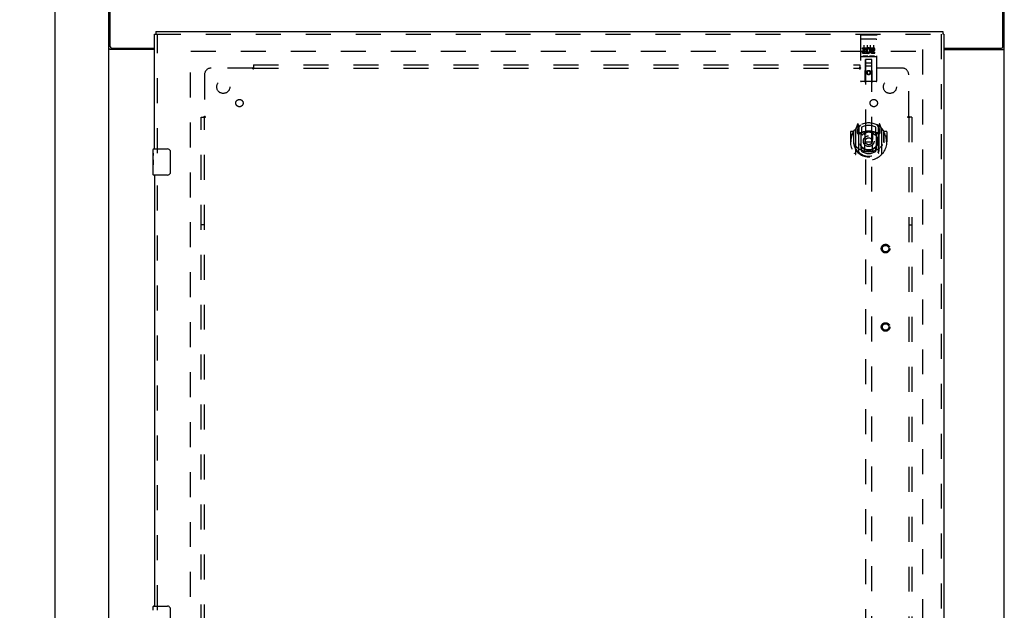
# Model space of a CAD drawing. Header units: inches. Extents: x 0 to 174, y 0 to 112.
# Tile 11 of 29: x 47 to 84, y 51 to 73. Entities that reach past the tile are written whole.
import ezdxf

# ---------------------------------------------------------------- set-up
doc = ezdxf.new("R2010")
doc.units = ezdxf.units.IN
doc.header["$LTSCALE"] = 9.560375
doc.header["$MEASUREMENT"] = 0
doc.linetypes.add('HIDDEN', pattern=[0.2, 0.1, -0.1])
doc.layers.get('0').update_dxf_attribs({"linetype": 'CONTINUOUS'})
for name, color, linetype in [('DEFAULT_2', 8, 'HIDDEN'), ('DIMENSIONS', 7, 'CONTINUOUS'), ('DOOR_ASSEMBLY', 7, 'CONTINUOUS'), ('SUBPANEL', 7, 'CONTINUOUS')]:
    doc.layers.add(name, color=color, linetype=linetype)
doc.styles.get("Standard").update_dxf_attribs({"font": 'arial.ttf'})
doc.dimstyles.new('DIMSTYLE_1', dxfattribs={"dimtxt": 0.766875, "dimasz": 1.0225, "dimexe": 0.09, "dimexo": 0.07, "dimgap": 0.0375, "dimtad": 0, "dimtih": 1, "dimtoh": 1, "dimzin": 4, "dimdsep": 46, "dimtxsty": 'Standard', "dimblk": '_FILLED', "dimblk1": '_FILLED', "dimblk2": '_FILLED', "dimcen": 0.09, "dimadec": 3, "dimazin": 1, "dimtfac": 1, "dimtdec": 3, "dimtofl": 0, "dimtmove": 0, "dimatfit": 3, "dimldrblk": '_FILLED', "dimfxl": 0, "dimtolj": 1, "dimtzin": 4, "dimarcsym": 0})

# ---------------------------------------------------------------- blocks, each defined once
blk = doc.blocks.new('_FILLED')
at = {"color": 0, "linetype": 'ByBlock'}
blk.add_solid([(0, 0), (-1, 0.2), (-1, -0.2)], dxfattribs=at)
blk = doc.blocks.new('*D9')
at = {"layer": 'DIMENSIONS', "color": 2, "linetype": 'Continuous'}
for p, q in [((49.34, 75.526), (46.95, 75.526)), ((47.87, 75.526), (47.87, 42.293)), ((47.87, 7.526), (47.87, 40.759)), ((49.34, 7.526), (46.95, 7.526))]:
    blk.add_line(p, q, dxfattribs=at)
at = {"layer": 'DIMENSIONS', "color": 2, "linetype": 'Continuous', "xscale": 1.0225, "yscale": 1.0225, "zscale": 1.0225}
for p, rotation in [((47.87, 75.526), 90), ((47.87, 7.526), 270)]:
    blk.add_blockref('_FILLED', p, dxfattribs=dict(at, rotation=rotation))
at = {"layer": 'DIMENSIONS', "color": 2, "linetype": 'Continuous', "insert": (47.87, 41.91), "char_height": 0.7669, "width": 2.67979, "attachment_point": 2, "line_spacing_factor": 0.9}
blk.add_mtext('68.00', dxfattribs=at)

msp = doc.modelspace()

# ---------------------------------------------------------------- linework, layer by layer
at = {"color": 3, "linetype": 'Continuous'}
for p, q in [((49.943, 7.63), (49.943, 75.422)), ((49.995, 72.19), (49.995, 75.526)), ((84.141, 72.19), (84.141, 75.526)), ((84.193, 7.63), (84.193, 75.422)), ((51.693, 72.078), (50.013, 72.078)), ((50.055, 72.13), (51.693, 72.13)), ((81.881, 72.13), (84.081, 72.13)), ((81.881, 72.078), (84.123, 72.078)), ((84.147, 72.089), (84.159, 72.093))]:
    msp.add_line(p, q, dxfattribs=at)
for points in [[(49.978, 72.093), (49.974, 72.095), (49.971, 72.096), (49.967, 72.097), (49.964, 72.098), (49.961, 72.1), (49.958, 72.101), (49.956, 72.102), (49.953, 72.104), (49.951, 72.105), (49.949, 72.107), (49.948, 72.109), (49.946, 72.11), (49.945, 72.112), (49.944, 72.114), (49.944, 72.115), (49.943, 72.117), (49.943, 72.119)], [(50.013, 72.078), (50.011, 72.08), (50.009, 72.081), (50.007, 72.083), (50.004, 72.084), (50, 72.085), (49.997, 72.087), (49.993, 72.088), (49.989, 72.089), (49.978, 72.093)], [(84.123, 72.078), (84.125, 72.08), (84.128, 72.081), (84.13, 72.083), (84.133, 72.084), (84.136, 72.085), (84.14, 72.087), (84.143, 72.088), (84.147, 72.089)], [(84.159, 72.093), (84.162, 72.095), (84.166, 72.096), (84.169, 72.097), (84.173, 72.098), (84.175, 72.1), (84.178, 72.101), (84.181, 72.102), (84.183, 72.104), (84.186, 72.105), (84.187, 72.107), (84.189, 72.109), (84.19, 72.11), (84.191, 72.112), (84.192, 72.114), (84.193, 72.115), (84.193, 72.117), (84.193, 72.119)]]:
    msp.add_lwpolyline(points, dxfattribs=at)
for centre, start, end in [((50.055, 72.19), 180, 270), ((84.081, 72.19), 270, 360)]:
    msp.add_arc(centre, 0.06, start, end, dxfattribs=at)
at = {"layer": 'DEFAULT_2', "color": 8, "linetype": 'HIDDEN'}
for p, q in [((53.068, 10.974), (53.068, 72.078)), ((53.082, 72.026), (81.054, 72.026)), ((81.068, 72.078), (81.068, 10.974))]:
    msp.add_line(p, q, dxfattribs=at)
at = {"layer": 'DOOR_ASSEMBLY', "color": 7, "linetype": 'Continuous'}
for p, q in [((51.735, 72.776), (51.735, 72.672)), ((81.839, 72.776), (81.839, 72.672)), ((51.693, 72.672), (51.735, 72.672)), ((81.881, 72.672), (81.839, 72.672)), ((51.633, 68.116), (51.633, 68.261)), ((51.648, 68.276), (52.188, 68.276)), ((52.288, 68.176), (52.288, 67.376)), ((51.633, 67.858), (51.633, 68.115)), ((51.639, 68.059), (51.633, 68.059)), ((51.633, 67.891), (51.64, 67.891)), ((51.633, 67.291), (51.633, 67.855)), ((51.635, 67.829), (51.633, 67.829)), ((51.64, 67.891), (51.64, 68.028)), ((51.633, 67.697), (51.639, 67.697)), ((51.633, 67.661), (51.64, 67.661)), ((51.633, 67.598), (51.64, 67.598)), ((51.633, 67.431), (51.64, 67.431)), ((51.64, 67.431), (51.64, 67.661)), ((52.188, 67.276), (51.648, 67.276)), ((51.633, 50.616), (51.633, 50.761)), ((51.648, 50.776), (52.188, 50.776)), ((52.288, 50.676), (52.288, 49.876))]:
    msp.add_line(p, q, dxfattribs=at)
at = {"layer": 'DOOR_ASSEMBLY', "color": 3, "linetype": 'Continuous'}
for p, q in [((51.735, 72.776), (81.839, 72.776)), ((51.693, 68.276), (51.693, 72.672)), ((81.881, 72.672), (81.881, 10.38)), ((51.693, 67.276), (51.693, 50.776))]:
    msp.add_line(p, q, dxfattribs=at)
at = {"layer": 'DOOR_ASSEMBLY', "color": 8, "linetype": 'HIDDEN'}
for p, q in [((51.735, 72.672), (81.839, 72.672)), ((51.797, 68.121), (51.797, 72.672)), ((78.693, 72.614), (78.693, 70.889)), ((78.71, 72.485), (78.709, 72.485)), ((78.711, 72.485), (78.71, 72.485)), ((78.711, 72.485), (78.711, 72.485)), ((78.712, 72.485), (78.711, 72.485)), ((78.713, 72.485), (78.712, 72.485)), ((78.714, 72.485), (78.713, 72.485)), ((78.715, 72.486), (78.714, 72.485)), ((78.715, 72.486), (78.715, 72.486)), ((78.717, 72.486), (78.717, 72.486)), ((78.718, 72.486), (78.717, 72.486)), ((78.719, 72.486), (78.718, 72.486)), ((78.72, 72.486), (78.719, 72.486)), ((78.721, 72.486), (78.72, 72.486)), ((78.722, 72.486), (78.721, 72.486)), ((78.723, 72.486), (78.722, 72.486)), ((78.723, 72.644), (79.288, 72.644)), ((78.723, 72.486), (78.723, 72.486)), ((78.723, 72.486), (79.289, 72.486)), ((79.289, 72.486), (79.29, 72.486)), ((79.29, 72.486), (79.29, 72.486)), ((79.29, 72.486), (79.291, 72.486)), ((79.291, 72.486), (79.292, 72.486)), ((79.292, 72.486), (79.293, 72.486)), ((79.293, 72.486), (79.294, 72.486)), ((79.294, 72.486), (79.295, 72.486)), ((79.295, 72.486), (79.295, 72.486)), ((79.295, 72.486), (79.296, 72.486)), ((79.296, 72.486), (79.297, 72.486)), ((79.297, 72.486), (79.298, 72.485)), ((79.298, 72.485), (79.299, 72.485)), ((79.299, 72.485), (79.299, 72.485)), ((79.299, 72.485), (79.3, 72.485)), ((79.3, 72.485), (79.301, 72.485)), ((79.301, 72.485), (79.302, 72.485)), ((79.318, 70.889), (79.318, 72.614)), ((81.777, 72.672), (81.777, 10.38)), ((78.774, 72.109), (78.774, 72.151)), ((78.774, 72.151), (78.93, 72.151)), ((78.774, 72.109), (78.888, 72.109)), ((78.774, 71.938), (78.774, 71.98)), ((78.774, 71.98), (78.888, 71.98)), ((78.774, 71.938), (78.93, 71.938)), ((78.795, 72.024), (78.795, 72.066)), ((78.795, 72.066), (78.888, 72.066)), ((78.795, 72.024), (78.888, 72.024)), ((78.818, 72.253), (78.818, 71.947)), ((78.888, 72.066), (78.888, 72.109)), ((78.888, 71.98), (78.888, 72.024)), ((78.93, 71.973), (78.93, 72.151)), ((78.93, 71.973), (78.943, 71.992)), ((78.93, 71.938), (78.93, 71.95)), ((78.934, 71.948), (78.93, 71.95)), ((78.955, 72.103), (78.938, 72.142)), ((78.943, 72.253), (78.943, 71.947)), ((79.068, 72.253), (79.068, 71.947)), ((79.086, 72.109), (79.086, 72.151)), ((79.086, 72.151), (79.179, 72.151)), ((79.086, 72.109), (79.179, 72.109)), ((79.146, 72.024), (79.193, 72.024)), ((79.15, 72.065), (79.179, 72.065)), ((79.15, 71.98), (79.243, 71.98)), ((79.15, 71.938), (79.243, 71.938)), ((79.193, 72.253), (79.193, 71.947)), ((79.243, 71.938), (79.243, 71.98)), ((78.723, 71.816), (79.288, 71.816)), ((78.876, 70.889), (78.879, 71.699)), ((78.901, 71.699), (78.879, 71.699)), ((78.881, 71.699), (78.881, 43.697)), ((79.111, 71.699), (78.901, 71.699)), ((78.921, 71.574), (79.091, 71.574)), ((79.132, 71.699), (79.111, 71.699)), ((79.131, 43.697), (79.131, 71.699)), ((79.136, 70.889), (79.132, 71.699)), ((79.133, 71.449), (78.878, 71.449)), ((79.006, 71.271), (78.943, 71.235)), ((78.943, 71.235), (78.943, 71.162)), ((78.943, 71.235), (78.953, 71.229)), ((79.006, 71.259), (78.953, 71.229)), ((78.953, 71.229), (78.953, 71.168)), ((79.006, 71.271), (79.006, 71.259)), ((79.068, 71.235), (79.006, 71.271)), ((79.058, 71.229), (79.006, 71.259)), ((79.068, 71.235), (79.058, 71.229)), ((79.058, 71.168), (79.058, 71.229)), ((79.068, 71.162), (79.068, 71.235)), ((79.288, 70.859), (78.723, 70.859)), ((78.943, 71.162), (78.953, 71.168)), ((78.943, 71.162), (79.006, 71.126)), ((78.953, 71.168), (79.006, 71.138)), ((79.006, 71.138), (79.058, 71.168)), ((79.006, 71.126), (79.068, 71.162)), ((79.006, 71.126), (79.006, 71.138)), ((79.068, 71.162), (79.058, 71.168)), ((78.306, 68.928), (78.306, 68.555)), ((78.423, 68.943), (78.321, 68.943)), ((78.423, 68.943), (78.423, 68.555)), ((78.431, 68.928), (78.423, 68.943)), ((78.431, 68.966), (78.431, 68.508)), ((78.506, 69.039), (78.506, 68.071)), ((78.58, 69.225), (78.51, 69.049)), ((78.563, 69.034), (78.563, 68.884)), ((78.631, 69.034), (78.563, 69.034)), ((78.572, 69.026), (78.601, 68.98)), ((78.603, 69.145), (78.602, 69.145)), ((78.602, 69.145), (78.602, 69.144)), ((78.602, 69.145), (78.602, 69.144)), ((78.623, 69.141), (78.609, 69.222)), ((78.623, 68.125), (78.623, 69.141)), ((78.631, 69.094), (78.701, 69.203)), ((78.631, 68.15), (78.631, 69.153)), ((78.633, 69.128), (78.633, 68.921)), ((78.731, 69.106), (78.731, 68.853)), ((79.281, 68.853), (79.281, 69.106)), ((79.311, 69.203), (79.381, 69.094)), ((79.378, 68.921), (79.378, 69.128)), ((79.381, 68.15), (79.381, 69.153)), ((79.448, 69.034), (79.381, 69.034)), ((79.403, 69.222), (79.388, 69.141)), ((79.388, 69.141), (79.388, 68.125)), ((79.41, 69.144), (79.405, 69.148)), ((79.411, 68.98), (79.44, 69.026)), ((79.501, 69.049), (79.431, 69.225)), ((79.448, 68.884), (79.448, 69.034)), ((79.506, 68.071), (79.506, 69.039)), ((79.588, 68.943), (79.58, 68.928)), ((79.581, 68.966), (79.581, 68.508)), ((79.588, 68.555), (79.588, 68.943)), ((79.691, 68.943), (79.588, 68.943)), ((79.706, 68.928), (79.706, 68.555)), ((78.306, 68.555), (78.321, 68.555)), ((78.423, 68.555), (78.438, 68.555)), ((78.563, 68.884), (78.623, 68.884)), ((78.723, 68.883), (78.651, 68.883)), ((78.653, 68.901), (78.719, 68.901)), ((78.723, 68.242), (78.723, 68.873)), ((78.843, 68.899), (78.873, 68.555)), ((78.843, 68.216), (78.873, 68.555)), ((78.873, 68.555), (79.138, 68.555)), ((79.169, 68.899), (79.138, 68.555)), ((79.169, 68.216), (79.138, 68.555)), ((79.361, 68.883), (79.288, 68.883)), ((79.288, 68.873), (79.288, 68.242)), ((79.293, 68.901), (79.358, 68.901)), ((79.388, 68.884), (79.448, 68.884)), ((79.588, 68.555), (79.573, 68.555)), ((79.691, 68.555), (79.706, 68.555)), ((78.431, 68.508), (78.431, 68.505)), ((78.731, 68.292), (78.731, 68.189)), ((79.281, 68.189), (79.281, 68.292)), ((79.581, 68.508), (79.581, 68.505)), ((51.797, 50.621), (51.797, 67.431))]:
    msp.add_line(p, q, dxfattribs=at)
for points in [[(78.709, 72.485), (78.709, 72.485), (78.708, 72.485), (78.708, 72.485), (78.708, 72.485), (78.707, 72.485), (78.707, 72.485), (78.707, 72.485), (78.706, 72.485), (78.706, 72.484), (78.706, 72.484), (78.705, 72.484), (78.705, 72.484), (78.705, 72.484), (78.704, 72.484), (78.704, 72.484), (78.704, 72.484), (78.703, 72.484), (78.703, 72.484), (78.703, 72.484), (78.702, 72.484), (78.702, 72.484), (78.702, 72.484), (78.702, 72.483), (78.701, 72.483), (78.701, 72.483), (78.701, 72.483), (78.7, 72.483), (78.7, 72.483), (78.7, 72.483), (78.7, 72.483), (78.699, 72.483), (78.699, 72.483), (78.699, 72.483), (78.699, 72.483), (78.698, 72.483), (78.698, 72.482), (78.698, 72.482), (78.698, 72.482), (78.698, 72.482), (78.697, 72.482), (78.697, 72.482), (78.697, 72.482), (78.697, 72.482), (78.697, 72.482), (78.696, 72.482), (78.696, 72.482), (78.696, 72.481), (78.696, 72.481), (78.696, 72.481), (78.695, 72.481), (78.695, 72.481), (78.695, 72.481), (78.695, 72.481), (78.695, 72.481), (78.695, 72.481), (78.695, 72.481), (78.695, 72.48), (78.694, 72.48), (78.694, 72.48), (78.694, 72.48), (78.694, 72.48), (78.694, 72.48), (78.694, 72.48), (78.694, 72.48), (78.694, 72.48), (78.694, 72.48), (78.694, 72.479), (78.694, 72.479), (78.694, 72.479), (78.693, 72.479), (78.693, 72.479), (78.693, 72.479), (78.693, 72.479), (78.693, 72.479), (78.693, 72.479), (78.693, 72.478), (78.693, 72.478)], [(78.717, 72.486), (78.716, 72.486), (78.715, 72.486)], [(79.302, 72.485), (79.302, 72.485), (79.303, 72.485), (79.303, 72.485), (79.304, 72.485), (79.304, 72.485), (79.304, 72.485), (79.305, 72.485), (79.305, 72.485), (79.305, 72.485), (79.306, 72.484), (79.306, 72.484), (79.306, 72.484), (79.307, 72.484), (79.307, 72.484), (79.307, 72.484), (79.308, 72.484), (79.308, 72.484), (79.308, 72.484), (79.309, 72.484), (79.309, 72.484), (79.309, 72.484), (79.31, 72.484), (79.31, 72.484), (79.31, 72.483), (79.31, 72.483), (79.311, 72.483), (79.311, 72.483), (79.311, 72.483), (79.312, 72.483), (79.312, 72.483), (79.312, 72.483), (79.312, 72.483), (79.313, 72.483), (79.313, 72.483), (79.313, 72.483), (79.313, 72.483), (79.314, 72.482), (79.314, 72.482), (79.314, 72.482), (79.314, 72.482), (79.314, 72.482), (79.315, 72.482), (79.315, 72.482), (79.315, 72.482), (79.315, 72.482), (79.315, 72.482), (79.316, 72.482), (79.316, 72.481), (79.316, 72.481), (79.316, 72.481), (79.316, 72.481), (79.316, 72.481), (79.317, 72.481), (79.317, 72.481), (79.317, 72.481), (79.317, 72.481), (79.317, 72.481), (79.317, 72.48), (79.317, 72.48), (79.317, 72.48), (79.318, 72.48), (79.318, 72.48), (79.318, 72.48), (79.318, 72.48), (79.318, 72.48), (79.318, 72.48), (79.318, 72.48), (79.318, 72.479), (79.318, 72.479), (79.318, 72.479), (79.318, 72.479), (79.318, 72.479), (79.318, 72.479), (79.318, 72.479), (79.318, 72.479), (79.318, 72.479), (79.318, 72.478), (79.318, 72.478)], [(78.967, 71.832), (78.795, 71.832), (78.795, 71.832), (78.794, 71.832), (78.794, 71.832), (78.794, 71.832), (78.794, 71.832), (78.794, 71.832), (78.793, 71.832), (78.793, 71.832), (78.793, 71.832), (78.793, 71.832), (78.793, 71.832), (78.792, 71.832), (78.792, 71.832), (78.792, 71.832), (78.792, 71.832), (78.792, 71.832), (78.792, 71.832), (78.791, 71.832), (78.791, 71.832), (78.791, 71.832), (78.791, 71.832), (78.791, 71.832), (78.791, 71.832), (78.791, 71.832), (78.79, 71.832), (78.79, 71.832), (78.79, 71.832), (78.79, 71.832), (78.79, 71.832), (78.79, 71.832), (78.79, 71.832), (78.79, 71.832), (78.79, 71.833), (78.789, 71.833), (78.789, 71.833), (78.789, 71.833), (78.789, 71.833), (78.789, 71.833), (78.789, 71.833), (78.789, 71.833), (78.789, 71.833), (78.789, 71.833), (78.789, 71.833), (78.788, 71.833), (78.788, 71.833)], [(78.973, 71.833), (78.973, 71.833), (78.973, 71.833), (78.973, 71.833), (78.973, 71.833), (78.973, 71.833), (78.973, 71.833), (78.973, 71.833), (78.973, 71.833), (78.972, 71.833), (78.972, 71.833), (78.972, 71.833), (78.972, 71.833), (78.972, 71.832), (78.972, 71.832), (78.972, 71.832), (78.972, 71.832), (78.972, 71.832), (78.971, 71.832), (78.971, 71.832), (78.971, 71.832), (78.971, 71.832), (78.971, 71.832), (78.971, 71.832), (78.971, 71.832), (78.971, 71.832), (78.97, 71.832), (78.97, 71.832), (78.97, 71.832), (78.97, 71.832), (78.97, 71.832), (78.97, 71.832), (78.969, 71.832), (78.969, 71.832), (78.969, 71.832), (78.969, 71.832), (78.969, 71.832), (78.969, 71.832), (78.968, 71.832), (78.968, 71.832), (78.968, 71.832), (78.968, 71.832), (78.968, 71.832), (78.967, 71.832), (78.967, 71.832), (78.967, 71.832), (78.967, 71.832)], [(79.217, 71.832), (79.045, 71.832), (79.045, 71.832), (79.044, 71.832), (79.044, 71.832), (79.044, 71.832), (79.044, 71.832), (79.044, 71.832), (79.043, 71.832), (79.043, 71.832), (79.043, 71.832), (79.043, 71.832), (79.043, 71.832), (79.042, 71.832), (79.042, 71.832), (79.042, 71.832), (79.042, 71.832), (79.042, 71.832), (79.042, 71.832), (79.041, 71.832), (79.041, 71.832), (79.041, 71.832), (79.041, 71.832), (79.041, 71.832), (79.041, 71.832), (79.041, 71.832), (79.04, 71.832), (79.04, 71.832), (79.04, 71.832), (79.04, 71.832), (79.04, 71.832), (79.04, 71.832), (79.04, 71.832), (79.04, 71.832), (79.04, 71.833), (79.039, 71.833), (79.039, 71.833), (79.039, 71.833), (79.039, 71.833), (79.039, 71.833), (79.039, 71.833), (79.039, 71.833), (79.039, 71.833), (79.039, 71.833), (79.039, 71.833), (79.038, 71.833), (79.038, 71.833)], [(79.223, 71.833), (79.223, 71.833), (79.223, 71.833), (79.223, 71.833), (79.223, 71.833), (79.223, 71.833), (79.223, 71.833), (79.223, 71.833), (79.223, 71.833), (79.223, 71.833), (79.222, 71.833), (79.222, 71.833), (79.222, 71.833), (79.222, 71.832), (79.222, 71.832), (79.222, 71.832), (79.222, 71.832), (79.222, 71.832), (79.221, 71.832), (79.221, 71.832), (79.221, 71.832), (79.221, 71.832), (79.221, 71.832), (79.221, 71.832), (79.221, 71.832), (79.221, 71.832), (79.22, 71.832), (79.22, 71.832), (79.22, 71.832), (79.22, 71.832), (79.22, 71.832), (79.22, 71.832), (79.219, 71.832), (79.219, 71.832), (79.219, 71.832), (79.219, 71.832), (79.219, 71.832), (79.219, 71.832), (79.218, 71.832), (79.218, 71.832), (79.218, 71.832), (79.218, 71.832), (79.218, 71.832), (79.217, 71.832), (79.217, 71.832), (79.217, 71.832), (79.217, 71.832)], [(78.46, 68.994), (78.461, 68.994), (78.462, 68.995), (78.463, 68.996), (78.463, 68.997), (78.464, 68.998), (78.465, 68.999), (78.465, 68.999), (78.466, 69), (78.467, 69.001), (78.468, 69.002), (78.468, 69.002), (78.469, 69.003), (78.47, 69.004), (78.471, 69.004), (78.472, 69.005), (78.472, 69.006), (78.473, 69.006), (78.474, 69.007), (78.475, 69.008), (78.476, 69.008), (78.477, 69.009), (78.477, 69.01), (78.478, 69.01), (78.479, 69.011), (78.48, 69.011), (78.481, 69.012), (78.482, 69.012), (78.483, 69.013), (78.484, 69.013), (78.485, 69.014), (78.485, 69.014), (78.486, 69.015), (78.487, 69.015), (78.488, 69.015)], [(79.523, 69.015), (79.524, 69.015), (79.525, 69.015), (79.526, 69.014), (79.527, 69.014), (79.528, 69.013), (79.529, 69.013), (79.53, 69.012), (79.531, 69.012), (79.532, 69.011), (79.532, 69.011), (79.533, 69.01), (79.534, 69.01), (79.535, 69.009), (79.536, 69.008), (79.537, 69.008), (79.538, 69.007), (79.538, 69.006), (79.539, 69.006), (79.54, 69.005), (79.541, 69.004), (79.542, 69.004), (79.542, 69.003), (79.543, 69.002), (79.544, 69.002), (79.545, 69.001), (79.546, 69), (79.546, 68.999), (79.547, 68.999), (79.548, 68.998), (79.548, 68.997), (79.549, 68.996), (79.55, 68.995), (79.551, 68.994), (79.551, 68.994)], [(78.473, 68.441), (78.476, 68.436), (78.479, 68.431), (78.482, 68.426), (78.485, 68.422), (78.488, 68.417), (78.491, 68.413), (78.494, 68.409), (78.496, 68.405), (78.499, 68.401), (78.501, 68.398), (78.504, 68.394), (78.506, 68.391), (78.508, 68.388), (78.511, 68.385), (78.513, 68.382), (78.515, 68.379), (78.517, 68.376), (78.519, 68.373), (78.522, 68.371), (78.524, 68.368), (78.526, 68.366), (78.528, 68.364), (78.529, 68.362), (78.531, 68.359), (78.533, 68.357), (78.535, 68.355), (78.537, 68.354), (78.539, 68.352), (78.54, 68.35), (78.542, 68.348), (78.544, 68.347), (78.545, 68.345), (78.547, 68.344), (78.548, 68.342), (78.55, 68.341), (78.552, 68.34)], [(79.194, 68.198), (79.188, 68.197), (79.183, 68.195), (79.178, 68.194), (79.172, 68.192), (79.167, 68.191), (79.161, 68.19), (79.156, 68.189), (79.15, 68.187), (79.145, 68.186), (79.139, 68.185), (79.134, 68.184), (79.128, 68.183), (79.123, 68.182), (79.117, 68.181), (79.112, 68.18), (79.106, 68.18), (79.101, 68.179), (79.095, 68.178), (79.09, 68.177), (79.084, 68.177), (79.078, 68.176), (79.073, 68.176), (79.067, 68.175), (79.062, 68.175), (79.056, 68.174), (79.051, 68.174), (79.045, 68.173), (79.039, 68.173), (79.034, 68.173), (79.028, 68.173), (79.023, 68.173), (79.017, 68.172), (79.011, 68.172), (79.006, 68.172), (79, 68.172), (78.995, 68.172), (78.989, 68.173), (78.983, 68.173), (78.978, 68.173), (78.972, 68.173), (78.967, 68.173), (78.961, 68.174), (78.956, 68.174), (78.95, 68.175), (78.944, 68.175), (78.939, 68.176), (78.933, 68.176), (78.928, 68.177), (78.922, 68.177), (78.917, 68.178), (78.911, 68.179), (78.905, 68.18), (78.9, 68.18), (78.894, 68.181), (78.889, 68.182), (78.883, 68.183), (78.878, 68.184), (78.872, 68.185), (78.867, 68.186), (78.861, 68.187), (78.856, 68.189), (78.85, 68.19), (78.845, 68.191), (78.84, 68.192), (78.834, 68.194), (78.829, 68.195), (78.823, 68.197), (78.818, 68.198)], [(79.46, 68.34), (79.462, 68.341), (79.463, 68.342), (79.465, 68.344), (79.466, 68.345), (79.468, 68.347), (79.47, 68.348), (79.471, 68.35), (79.473, 68.352), (79.475, 68.354), (79.477, 68.355), (79.478, 68.357), (79.48, 68.359), (79.482, 68.362), (79.484, 68.364), (79.486, 68.366), (79.488, 68.368), (79.49, 68.371), (79.492, 68.373), (79.494, 68.376), (79.497, 68.379), (79.499, 68.382), (79.501, 68.385), (79.503, 68.388), (79.506, 68.391), (79.508, 68.394), (79.51, 68.398), (79.513, 68.401), (79.516, 68.405), (79.518, 68.409), (79.521, 68.413), (79.524, 68.417), (79.526, 68.422), (79.529, 68.426), (79.532, 68.431), (79.535, 68.436), (79.538, 68.441)], [(78.488, 68.094), (78.487, 68.095), (78.486, 68.095), (78.485, 68.095), (78.485, 68.096), (78.484, 68.096), (78.483, 68.097), (78.482, 68.097), (78.481, 68.098), (78.48, 68.098), (78.479, 68.099), (78.478, 68.1), (78.477, 68.1), (78.477, 68.101), (78.476, 68.101), (78.475, 68.102), (78.474, 68.103), (78.473, 68.103), (78.472, 68.104), (78.472, 68.105), (78.471, 68.105), (78.47, 68.106), (78.469, 68.107), (78.468, 68.107), (78.468, 68.108), (78.467, 68.109), (78.466, 68.11), (78.465, 68.11), (78.465, 68.111), (78.464, 68.112), (78.463, 68.113), (78.463, 68.114), (78.462, 68.114), (78.461, 68.115), (78.46, 68.116)], [(79.551, 68.116), (79.551, 68.115), (79.55, 68.114), (79.549, 68.114), (79.548, 68.113), (79.548, 68.112), (79.547, 68.111), (79.546, 68.11), (79.546, 68.11), (79.545, 68.109), (79.544, 68.108), (79.543, 68.107), (79.542, 68.107), (79.542, 68.106), (79.541, 68.105), (79.54, 68.105), (79.539, 68.104), (79.538, 68.103), (79.538, 68.103), (79.537, 68.102), (79.536, 68.101), (79.535, 68.101), (79.534, 68.1), (79.533, 68.1), (79.532, 68.099), (79.532, 68.098), (79.531, 68.098), (79.53, 68.097), (79.529, 68.097), (79.528, 68.096), (79.527, 68.096), (79.526, 68.095), (79.525, 68.095), (79.524, 68.095), (79.523, 68.094)]]:
    msp.add_lwpolyline(points, dxfattribs=at)
at = {"layer": 'DOOR_ASSEMBLY', "color": 7, "linetype": 'Continuous'}
for points in [[(52.282, 68.212), (52.284, 68.207), (52.285, 68.201), (52.287, 68.195), (52.287, 68.189), (52.288, 68.183), (52.288, 68.176)], [(51.633, 68.116), (51.634, 68.112), (51.634, 68.107), (51.634, 68.102), (51.635, 68.096), (51.636, 68.089), (51.637, 68.081), (51.638, 68.073), (51.639, 68.064)], [(51.633, 67.858), (51.634, 67.85), (51.634, 67.841), (51.635, 67.831)], [(51.635, 67.831), (51.636, 67.82), (51.637, 67.809), (51.638, 67.797), (51.638, 67.785), (51.639, 67.773), (51.64, 67.76), (51.64, 67.747), (51.64, 67.734), (51.64, 67.721), (51.64, 67.709), (51.639, 67.696), (51.638, 67.684), (51.638, 67.672)], [(51.639, 68.064), (51.639, 68.056), (51.64, 68.046), (51.64, 68.037), (51.64, 68.028)], [(52.288, 67.376), (52.288, 67.37), (52.287, 67.364), (52.287, 67.358), (52.285, 67.352), (52.284, 67.346), (52.282, 67.34)], [(52.282, 50.712), (52.284, 50.707), (52.285, 50.701), (52.287, 50.695), (52.287, 50.689), (52.288, 50.683), (52.288, 50.676)]]:
    msp.add_lwpolyline(points, dxfattribs=at)
at = {"layer": 'DOOR_ASSEMBLY', "color": 8, "linetype": 'HIDDEN'}
for centre, radius in [((79.006, 71.199), 0.085), ((79.006, 71.199), 0.0845), ((79.006, 68.573), 0.35), ((79.006, 68.573), 0.335), ((79.006, 68.573), 0.205), ((79.006, 68.573), 0.133), ((79.652, 64.463), 0.164), ((79.652, 64.463), 0.124), ((79.652, 61.463), 0.164), ((79.652, 61.463), 0.124)]:
    msp.add_circle(centre, radius, dxfattribs=at)
for centre, radius, start, end in [((78.723, 72.614), 0.03, 90, 180), ((79.288, 72.614), 0.03, 0, 90), ((78.98, 72.044), 0.107, 244.2636, 113.4027), ((78.98, 72.044), 0.0639, 234.8895, 113.4026), ((79.15, 72.001), 0.0635, 90, 270), ((79.15, 72.002), 0.0219, 100.307, 270), ((79.179, 72.087), 0.0644, 282.2995, 90.0775), ((79.179, 72.087), 0.0219, 269.9011, 90), ((78.723, 71.786), 0.03, 90, 180), ((78.921, 71.659), 0.04, 90, 180), ((78.921, 71.614), 0.04, 180, 270), ((79.091, 71.659), 0.04, 0, 90), ((79.091, 71.614), 0.04, 270, 360), ((79.288, 71.786), 0.03, 0, 90), ((78.723, 70.889), 0.03, 180, 270), ((78.846, 70.889), 0.03, 270, 360), ((79.166, 70.889), 0.03, 180, 270), ((79.288, 70.889), 0.03, 270, 360), ((79.006, 68.555), 0.7, 125.5126, 54.4874), ((78.321, 68.928), 0.015, 90, 180), ((79.006, 68.555), 0.685, 146.9885, 180), ((78.451, 68.966), 0.02, 144.7039, 180), ((79.006, 68.573), 0.7, 35.2961, 144.7039), ((78.521, 69.039), 0.015, 135.0748, 180), ((78.576, 69.029), 0.005, 90, 212.6792), ((78.594, 69.219), 0.015, 10, 158.1959), ((79.006, 68.242), 0.7, 53.2319, 126.7681), ((78.611, 69.108), 0.02, 0, 125.5126), ((78.443, 68.879), 0.188, 0, 32.6792), ((78.613, 69.128), 0.02, 0, 125.2543), ((78.651, 69.153), 0.02, 121.4688, 179.9992), ((79.006, 68.26), 0.7, 66.536, 113.464), ((79.006, 68.573), 0.6, 62.7204, 117.2796), ((79.361, 69.153), 0.02, 0, 58.5295), ((79.398, 69.128), 0.02, 54.7457, 180), ((79.401, 69.108), 0.02, 54.4874, 180), ((79.569, 68.879), 0.188, 147.3208, 180), ((79.417, 69.219), 0.015, 21.8041, 170), ((79.436, 69.029), 0.005, 327.3208, 90), ((79.491, 69.039), 0.015, 0, 44.9252), ((79.561, 68.966), 0.02, 0, 35.2961), ((79.006, 68.555), 0.685, 0, 33.0115), ((79.691, 68.928), 0.015, 0, 90), ((79.006, 68.557), 0.583, 180.2464, 359.7536), ((78.651, 68.903), 0.02, 180, 270), ((78.653, 68.921), 0.02, 180, 270), ((78.719, 68.921), 0.02, 270, 293.464), ((78.738, 68.873), 0.015, 112.9863, 180), ((78.761, 68.853), 0.03, 180, 311.1261), ((79.006, 68.573), 0.343, 48.8739, 131.1261), ((78.823, 68.897), 0.02, 5.0796, 105.6131), ((79.189, 68.897), 0.02, 74.3869, 174.9204), ((79.251, 68.853), 0.03, 228.8739, 360), ((79.273, 68.873), 0.015, 0, 67.0137), ((79.293, 68.921), 0.02, 246.536, 270), ((79.358, 68.921), 0.02, 270, 360), ((79.361, 68.903), 0.02, 270, 360), ((78.451, 68.508), 0.02, 180, 187.6622), ((79.006, 68.583), 0.58, 187.6622, 352.3378), ((79.006, 68.872), 0.7, 229.529, 310.471), ((78.738, 68.242), 0.015, 180, 247.0137), ((78.761, 68.292), 0.03, 48.8739, 180), ((79.006, 68.583), 0.48, 235.0461, 304.9539), ((79.006, 68.573), 0.343, 228.8739, 311.1261), ((78.823, 68.217), 0.02, 254.4248, 354.9204), ((79.188, 68.217), 0.02, 185.0796, 285.5752), ((79.251, 68.292), 0.03, 0, 131.1261), ((79.273, 68.242), 0.015, 292.9863, 360), ((79.561, 68.508), 0.02, 352.3378, 360), ((78.521, 68.071), 0.015, 180, 224.9252), ((78.638, 68.125), 0.015, 180, 229.6413), ((78.651, 68.15), 0.02, 180, 230.6594), ((79.361, 68.15), 0.02, 309.3378, 359.9984), ((79.373, 68.125), 0.015, 310.3587, 360), ((79.491, 68.071), 0.015, 315.0748, 360)]:
    msp.add_arc(centre, radius, start, end, dxfattribs=at)
at = {"layer": 'DOOR_ASSEMBLY', "color": 7, "linetype": 'Continuous'}
for centre, radius, start, end in [((51.648, 68.261), 0.015, 90, 180), ((52.188, 68.176), 0.1, 21.1999, 90), ((51.648, 67.291), 0.015, 180, 270), ((52.188, 67.376), 0.1, 270, 338.7946), ((51.648, 50.761), 0.015, 90, 180), ((52.188, 50.676), 0.1, 21.1999, 90)]:
    msp.add_arc(centre, radius, start, end, dxfattribs=at)
msp.add_ellipse((51.896, 67.692), major_axis=(0.263, 0), ratio=0.432808, start_param=3.141593, end_param=3.321581, dxfattribs=at)
at = {"layer": 'SUBPANEL', "color": 8, "linetype": 'HIDDEN'}
for p, q in [((55.439, 71.37), (53.85, 71.37)), ((55.458, 71.389), (55.451, 71.382)), ((55.475, 71.495), (55.475, 71.409)), ((55.475, 71.495), (78.662, 71.495)), ((55.475, 71.329), (55.475, 71.409)), ((55.475, 71.37), (78.662, 71.37)), ((78.662, 71.495), (78.662, 71.409)), ((78.662, 71.329), (78.662, 71.409)), ((80.287, 71.37), (78.697, 71.37)), ((53.6, 71.12), (53.6, 69.53)), ((80.537, 69.53), (80.537, 71.12)), ((53.475, 13.558), (53.475, 69.495)), ((53.475, 69.495), (53.561, 69.495)), ((53.561, 69.495), (53.64, 69.495)), ((53.6, 13.558), (53.6, 69.495)), ((80.496, 69.495), (80.576, 69.495)), ((80.537, 69.495), (80.537, 13.558)), ((80.556, 69.512), (80.549, 69.519)), ((80.662, 69.495), (80.576, 69.495)), ((80.662, 69.495), (80.662, 13.558)), ((53.6, 65.37), (53.475, 65.37)), ((80.537, 65.37), (80.662, 65.37))]:
    msp.add_line(p, q, dxfattribs=at)
for points in [[(55.451, 71.382), (55.449, 71.38), (55.447, 71.379), (55.445, 71.377), (55.444, 71.375), (55.442, 71.373), (55.441, 71.372), (55.439, 71.37)], [(55.452, 71.351), (55.449, 71.355), (55.448, 71.358), (55.446, 71.36), (55.445, 71.362), (55.444, 71.365), (55.442, 71.367), (55.441, 71.368), (55.439, 71.37)], [(55.475, 71.329), (55.473, 71.33), (55.471, 71.331), (55.469, 71.331), (55.468, 71.332), (55.466, 71.333), (55.465, 71.335), (55.463, 71.336), (55.462, 71.337), (55.46, 71.339), (55.459, 71.341), (55.458, 71.343), (55.456, 71.344), (55.455, 71.346), (55.454, 71.349), (55.452, 71.351)], [(55.475, 71.409), (55.473, 71.406), (55.471, 71.404), (55.47, 71.402), (55.468, 71.4), (55.467, 71.399), (55.465, 71.397), (55.464, 71.395), (55.462, 71.393), (55.461, 71.392), (55.459, 71.39), (55.458, 71.389)], [(78.662, 71.409), (78.664, 71.406), (78.665, 71.404), (78.667, 71.402), (78.668, 71.4), (78.67, 71.399), (78.672, 71.397), (78.673, 71.395), (78.675, 71.393), (78.676, 71.392), (78.678, 71.39), (78.679, 71.389)], [(78.662, 71.329), (78.664, 71.33), (78.666, 71.331), (78.667, 71.331), (78.669, 71.332), (78.67, 71.333), (78.672, 71.335), (78.673, 71.336), (78.675, 71.337), (78.676, 71.339), (78.678, 71.341), (78.679, 71.343), (78.68, 71.344), (78.682, 71.346), (78.683, 71.349), (78.685, 71.351), (78.687, 71.355)], [(78.679, 71.389), (78.686, 71.382), (78.688, 71.38), (78.689, 71.379), (78.691, 71.377), (78.693, 71.375), (78.695, 71.373), (78.696, 71.372), (78.697, 71.37)], [(78.687, 71.355), (78.689, 71.358), (78.69, 71.36), (78.692, 71.362), (78.693, 71.365), (78.695, 71.367), (78.696, 71.368), (78.697, 71.37)], [(53.561, 69.495), (53.563, 69.497), (53.565, 69.498), (53.567, 69.5), (53.569, 69.501), (53.571, 69.503), (53.573, 69.504), (53.575, 69.506), (53.576, 69.508), (53.578, 69.509), (53.579, 69.511), (53.581, 69.512)], [(53.581, 69.512), (53.587, 69.519), (53.589, 69.521), (53.591, 69.522), (53.593, 69.524), (53.595, 69.526), (53.597, 69.528), (53.598, 69.529), (53.6, 69.53)], [(53.614, 69.52), (53.612, 69.522), (53.61, 69.523), (53.607, 69.525), (53.605, 69.526), (53.603, 69.528), (53.601, 69.529), (53.6, 69.53)], [(53.64, 69.495), (53.64, 69.497), (53.639, 69.499), (53.638, 69.5), (53.637, 69.502), (53.636, 69.503), (53.635, 69.505), (53.634, 69.506), (53.632, 69.508), (53.631, 69.509), (53.629, 69.511), (53.627, 69.512), (53.625, 69.513), (53.623, 69.515), (53.621, 69.516), (53.619, 69.517), (53.614, 69.52)], [(80.496, 69.495), (80.497, 69.497), (80.498, 69.499), (80.498, 69.5), (80.499, 69.502), (80.5, 69.503), (80.502, 69.505), (80.503, 69.506), (80.505, 69.508), (80.506, 69.509), (80.508, 69.511), (80.51, 69.512), (80.511, 69.513), (80.513, 69.515), (80.516, 69.516), (80.518, 69.517)], [(80.518, 69.517), (80.522, 69.52), (80.525, 69.522), (80.527, 69.523), (80.529, 69.525), (80.532, 69.526), (80.534, 69.528), (80.535, 69.529), (80.537, 69.53)], [(80.549, 69.519), (80.547, 69.521), (80.546, 69.522), (80.544, 69.524), (80.542, 69.526), (80.54, 69.528), (80.539, 69.529), (80.537, 69.53)], [(80.576, 69.495), (80.573, 69.497), (80.571, 69.498), (80.569, 69.5), (80.567, 69.501), (80.566, 69.503), (80.564, 69.504), (80.562, 69.506), (80.56, 69.508), (80.559, 69.509), (80.557, 69.511), (80.556, 69.512)]]:
    msp.add_lwpolyline(points, dxfattribs=at)
for centre, radius in [((54.318, 70.651), 0.25), ((79.818, 70.651), 0.25), ((54.937, 70.033), 0.141), ((79.2, 70.033), 0.141)]:
    msp.add_circle(centre, radius, dxfattribs=at)
for centre, start, end in [((53.85, 71.12), 90, 180), ((80.287, 71.12), 0, 90)]:
    msp.add_arc(centre, 0.25, start, end, dxfattribs=at)

# ---------------------------------------------------------------- dimensions: what is measured, and where the dimension line sits
at = {"layer": 'DIMENSIONS', "color": 2, "linetype": 'Continuous'}
dim = msp.add_linear_dim(base=(47.87, 7.526), p1=(49.41, 75.526), p2=(49.41, 7.526), angle=270, dimstyle='DIMSTYLE_1', dxfattribs=at)
dim.commit()
dim.dimension.update_dxf_attribs({"geometry": '*D9', "text_midpoint": (47.864, 41.522), "dimtype": 160})

doc.saveas('drawing.dxf')
